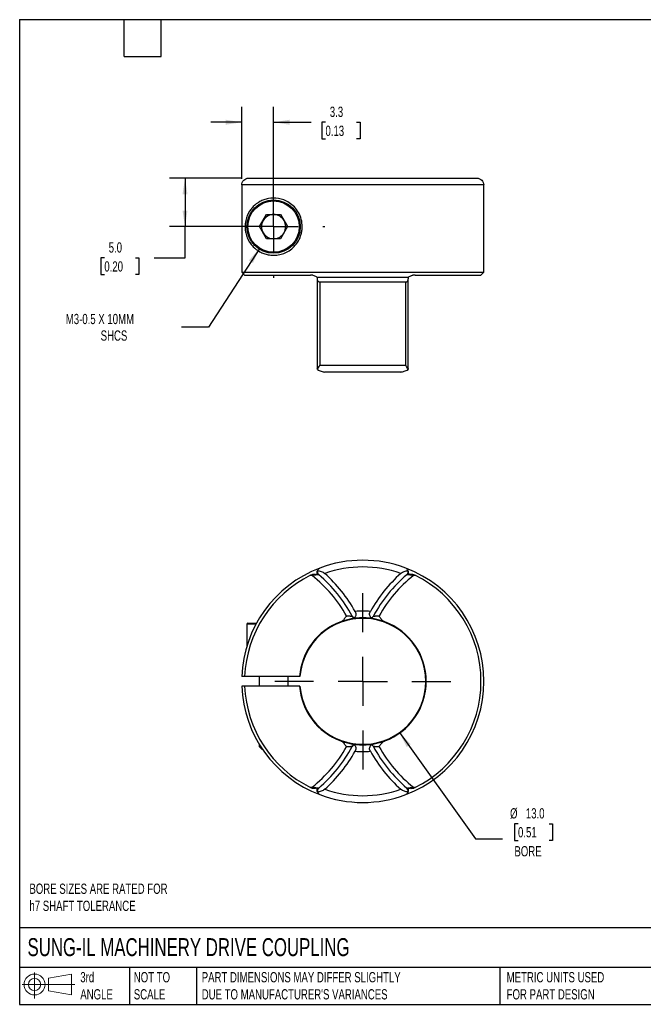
# Model space of a CAD drawing. Header units: millimetres. Extents: x 3 to 137, y 3 to 105.
# Tile 1 of 2: x 3 to 68, y 3 to 105. Entities that reach past the tile are written whole.
import ezdxf

# ---------------------------------------------------------------- set-up
doc = ezdxf.new("R2010")
doc.units = ezdxf.units.MM
doc.header["$LTSCALE"] = 0.5
doc.linetypes.add('SLD-Center', pattern=[19.05, 15.24, -1.27, 1.27, -1.27])
doc.linetypes.add('SLD-Solid', pattern=[0])
doc.layers.add('CENTER', color=40, linetype='SLD-Center')
doc.layers.add('SLD-DEFPOINTS', color=7, linetype='Continuous')
doc.layers.add('DIMENSIONS', color=140, linetype='SLD-Solid', lineweight=25)
doc.layers.add('TEXT', color=140, linetype='SLD-Solid', lineweight=25)
doc.styles.add('SLDTEXTSTYLE0', font='TXT', dxfattribs={"width": 0.7})
doc.dimstyles.new('SLDDIMSTYLE0', dxfattribs={"dimtxt": 1.079004, "dimasz": 1.651, "dimexe": 0, "dimexo": 0.0625, "dimgap": 0.269751, "dimtad": 0, "dimtih": 1, "dimtoh": 1, "dimdec": 1, "dimrnd": 1e-09, "dimzin": 4, "dimdsep": 46, "dimtxsty": 'SLDTEXTSTYLE0', "dimsah": 1, "dimcen": 0, "dimadec": 0, "dimazin": 1, "dimtfac": 1, "dimtdec": 1, "dimtofl": 0, "dimtmove": 0, "dimatfit": 3, "dimfxl": 0, "dimfrac": 2, "dimtolj": 1, "dimtzin": 12, "dimarcsym": 0})
doc.dimstyles.new('SLDDIMSTYLE1', dxfattribs={"dimtxt": 1.079004, "dimasz": 1.651, "dimexe": 0, "dimexo": 0.0625, "dimgap": 0.269751, "dimtad": 0, "dimtih": 1, "dimtoh": 1, "dimdec": 1, "dimrnd": 1e-09, "dimzin": 4, "dimdsep": 46, "dimtxsty": 'SLDTEXTSTYLE0', "dimsah": 1, "dimcen": 0.09, "dimadec": 0, "dimazin": 1, "dimtfac": 1, "dimtdec": 1, "dimtofl": 0, "dimtmove": 0, "dimatfit": 3, "dimfxl": 0, "dimfrac": 2, "dimtolj": 1, "dimtzin": 12, "dimarcsym": 0})
doc.dimstyles.new('SLDDIMSTYLE3', dxfattribs={"dimtxt": 1.079004, "dimasz": 1.651, "dimexe": 0, "dimexo": 0.0625, "dimgap": 0.269751, "dimtad": 0, "dimtih": 1, "dimtoh": 1, "dimdec": 1, "dimrnd": 1e-09, "dimzin": 12, "dimdsep": 46, "dimtxsty": 'SLDTEXTSTYLE0', "dimsah": 1, "dimcen": 0.09, "dimadec": 0, "dimazin": 3, "dimtfac": 1, "dimtdec": 1, "dimtmove": 0, "dimatfit": 0, "dimfxl": 0, "dimfrac": 2, "dimtolj": 1, "dimtzin": 12, "dimarcsym": 0})
doc.dimstyles.new('SLDDIMSTYLE4', dxfattribs={"dimtxt": 1.079004, "dimasz": 1.651, "dimexe": 0, "dimexo": 0.0625, "dimgap": 0.269751, "dimtad": 0, "dimtih": 1, "dimtoh": 1, "dimdec": 1, "dimrnd": 1e-09, "dimzin": 12, "dimdsep": 46, "dimtxsty": 'SLDTEXTSTYLE0', "dimsah": 1, "dimcen": 0, "dimadec": 0, "dimazin": 3, "dimtfac": 1, "dimtdec": 1, "dimtofl": 0, "dimtmove": 0, "dimatfit": 3, "dimfxl": 0, "dimfrac": 2, "dimtolj": 1, "dimtzin": 12, "dimarcsym": 0})

# ---------------------------------------------------------------- blocks, each defined once
blk = doc.blocks.new('Block11')
at = {"color": 7, "linetype": 'SLD-Solid', "lineweight": 18}
for p, q in [((1.29, 2.66), (1.29, 0)), ((2.74, 2.08), (5.09, 2.52)), ((2.74, 0.8), (2.74, 2.08)), ((5.09, 2.52), (5.09, 0.37)), ((0, 1.44), (5.44, 1.44)), ((2.74, 0.8), (5.09, 0.37))]:
    blk.add_line(p, q, dxfattribs=at)
for radius in [1.08, 0.643]:
    blk.add_circle((1.29, 1.44), radius, dxfattribs=at)
blk = doc.blocks.new('Block12')
at = {"layer": 'SLD-DEFPOINTS'}
blk.add_blockref('Block11', (0, 0), dxfattribs=at)
blk = doc.blocks.new('_D')
at = {"layer": 'DIMENSIONS'}
for p, q in [((42.36, 31.21), (50.21, 20.24)), ((54.6, 21.81), (54.24, 21.81)), ((54.24, 21.81), (54.24, 20.09)), ((57.81, 21.81), (58.17, 21.81)), ((58.17, 21.81), (58.17, 20.09)), ((50.21, 20.24), (52.99, 20.24)), ((54.24, 20.09), (54.6, 20.09)), ((58.17, 20.09), (57.81, 20.09))]:
    blk.add_line(p, q, dxfattribs=at)
blk.add_solid([(42.36, 31.21), (43.11, 29.72), (43.53, 30.02)], dxfattribs=at)
at = {"layer": 'DIMENSIONS', "char_height": 1.058, "attachment_point": 1, "style": 'SLDTEXTSTYLE0'}
for s, insert in [('%%c', (53.78, 23.41)), ('13.0', (55.41, 23.41)), ('0.51', (54.6, 21.46)), ('BORE', (54.23, 19.5))]:
    blk.add_mtext(s, dxfattribs=dict(at, insert=insert))
blk = doc.blocks.new('SW_CENTERMARKSYMBOL_0')
at = {"layer": 'CENTER', "color": 0}
for p, q in [((0, 5.08), (0, 9.09)), ((0, 0), (0, 2.54)), ((-5.08, 0), (-9.09, 0)), ((0, 0), (-2.54, 0)), ((0, 0), (0, -2.54)), ((0, 0), (2.54, 0)), ((5.08, 0), (9.09, 0)), ((0, -5.08), (0, -9.09))]:
    blk.add_line(p, q, dxfattribs=at)
blk = doc.blocks.new('_D_4')
at = {"layer": 'DIMENSIONS'}
for p, q in [((26.15, 88.42), (18.65, 88.42)), ((20.24, 88.42), (20.24, 83.42)), ((28.74, 83.42), (18.65, 83.42)), ((20.24, 80.19), (20.24, 83.42)), ((11.91, 80.19), (11.55, 80.19)), ((11.55, 80.19), (11.55, 78.48)), ((15.12, 80.19), (15.48, 80.19)), ((15.48, 80.19), (15.48, 78.48)), ((17.06, 80.19), (20.24, 80.19)), ((11.55, 78.48), (11.91, 78.48)), ((15.48, 78.48), (15.12, 78.48))]:
    blk.add_line(p, q, dxfattribs=at)
for points in [[(20.24, 88.42), (19.98, 86.77), (20.49, 86.77)], [(20.24, 83.42), (20.49, 85.07), (19.98, 85.07)]]:
    blk.add_solid(points, dxfattribs=at)
at = {"layer": 'DIMENSIONS', "char_height": 1.058, "attachment_point": 1, "style": 'SLDTEXTSTYLE0'}
for s, insert in [('5.0', (12.36, 81.8)), ('0.20', (11.91, 79.84))]:
    blk.add_mtext(s, dxfattribs=dict(at, insert=insert))
blk = doc.blocks.new('_D_5')
at = {"layer": 'DIMENSIONS'}
for p, q in [((26.09, 88.35), (26.09, 95.78)), ((29.38, 84.05), (29.38, 95.78)), ((26.09, 94.19), (22.91, 94.19)), ((29.38, 94.19), (33.27, 94.19)), ((34.73, 94.19), (34.37, 94.19)), ((34.37, 94.19), (34.37, 92.48)), ((37.94, 94.19), (38.3, 94.19)), ((38.3, 94.19), (38.3, 92.48)), ((34.37, 92.48), (34.73, 92.48)), ((38.3, 92.48), (37.94, 92.48))]:
    blk.add_line(p, q, dxfattribs=at)
for points in [[(26.09, 94.19), (24.44, 94.45), (24.44, 93.94)], [(29.38, 94.19), (31.03, 93.94), (31.03, 94.45)]]:
    blk.add_solid(points, dxfattribs=at)
at = {"layer": 'DIMENSIONS', "char_height": 1.058, "attachment_point": 1, "style": 'SLDTEXTSTYLE0'}
for s, insert in [('3.3', (35.18, 95.8)), ('0.13', (34.73, 93.84))]:
    blk.add_mtext(s, dxfattribs=dict(at, insert=insert))
blk = doc.blocks.new('_D_6')
at = {"layer": 'DIMENSIONS'}
for p, q in [((27.94, 81.19), (22.67, 73.06)), ((22.67, 73.06), (19.89, 73.06))]:
    blk.add_line(p, q, dxfattribs=at)
blk.add_solid([(27.94, 81.19), (26.83, 79.94), (27.25, 79.67)], dxfattribs=at)
at = {"layer": 'DIMENSIONS', "attachment_point": 1, "style": 'SLDTEXTSTYLE0'}
for s, insert, char_height in [('M3-0.5 X 10MM', (7.93, 74.42), 1.0583), ('SHCS', (11.53, 72.71), 1.058)]:
    blk.add_mtext(s, dxfattribs=dict(at, insert=insert, char_height=char_height))
blk = doc.blocks.new('SW_CENTERMARKSYMBOL_1')
at = {"layer": 'CENTER', "color": 0}
for p, q in [((0, 5.08), (0, 5.29)), ((0, 0), (0, 2.54)), ((-5.08, 0), (-5.29, 0)), ((0, 0), (-2.54, 0)), ((0, 0), (0, -2.54)), ((0, 0), (2.54, 0)), ((5.08, 0), (5.29, 0)), ((0, -5.08), (0, -5.29))]:
    blk.add_line(p, q, dxfattribs=at)

msp = doc.modelspace()

# ---------------------------------------------------------------- linework, layer by layer
for p, q in [((26.79, 88.42), (50.37, 88.42)), ((51.07, 87.72), (26.09, 87.72)), ((26.09, 87.72), (26.09, 78.72)), ((51.07, 87.26), (51.07, 87.72)), ((51.08, 78.72), (51.08, 87.27)), ((27.93, 83.42), (28.66, 84.67)), ((28.66, 84.67), (30.1, 84.67)), ((30.1, 84.67), (30.82, 83.42)), ((26.44, 83.72), (26.44, 83.12)), ((28.66, 82.17), (27.93, 83.42)), ((30.82, 83.42), (30.1, 82.17)), ((30.1, 82.17), (28.66, 82.17)), ((26.09, 78.72), (51.08, 78.72)), ((26.39, 78.42), (26.09, 78.72)), ((26.39, 78.42), (33.19, 78.42)), ((33.42, 78.41), (33.35, 78.42)), ((33.42, 78.41), (33.58, 78.37)), ((33.42, 78.41), (33.43, 78.41)), ((43.58, 78.37), (43.74, 78.41)), ((43.7, 78.41), (43.74, 78.41)), ((43.8, 78.42), (43.74, 78.41)), ((43.97, 78.42), (50.78, 78.42)), ((50.78, 78.42), (51.08, 78.72)), ((33.85, 78.22), (43.3, 78.22)), ((33.88, 78), (33.89, 77.92)), ((33.89, 77.92), (33.89, 68.77)), ((33.89, 77.92), (33.89, 77.92)), ((34.15, 77.72), (43.01, 77.72)), ((34.15, 77.72), (34.15, 69.12)), ((43.01, 69.12), (43.01, 77.72)), ((43.27, 77.92), (43.26, 77.92)), ((43.27, 77.92), (43.28, 78)), ((43.27, 68.77), (43.27, 77.92)), ((34.15, 69.12), (43.01, 69.12)), ((33.89, 68.77), (33.89, 68.77)), ((42.5, 68.42), (34.65, 68.42)), ((43.27, 68.77), (43.27, 68.77)), ((26.63, 42.4), (26.63, 40.17)), ((27.56, 42.4), (26.63, 42.4)), ((26.73, 42.5), (27.61, 42.5)), ((26.39, 37), (26.09, 37)), ((32.05, 37), (26.39, 37)), ((27.88, 37), (27.88, 36)), ((30.88, 36), (30.88, 37)), ((32.1, 37), (32.05, 37)), ((26.39, 36), (26.09, 36)), ((32.05, 36), (26.39, 36)), ((32.1, 36), (32.05, 36)), ((27.88, 30.04), (27.88, 29.78)), ((27.88, 29.78), (28.16, 29.5)), ((27.88, 29.78), (28.04, 29.78)), ((28.16, 29.5), (28.22, 29.5))]:
    msp.add_line(p, q)
for radius in [2.75, 2.65]:
    msp.add_circle((29.38, 83.42), radius)
for centre, radius, start, end in [((29.38, 83.42), 1.25, 90, 150), ((29.38, 83.42), 1.25, 30, 90), ((29.38, 83.42), 1.25, 150, 210), ((29.38, 83.42), 1.25, 330, 30), ((29.38, 83.42), 1.25, 210, 270), ((29.38, 83.42), 1.25, 270, 330), ((38.58, 36.5), 12.5, 69.2385, 110.7615), ((38.58, 36.5), 12.5, 110.7615, 177.7076), ((38.58, 36.5), 11.8, 70.5841, 109.4159), ((38.58, 36.5), 12.5, 290.7615, 69.2311), ((38.58, 36.5), 12.2, 116.2125, 177.6512), ((24.75, 36.5), 13.9, 29.0283, 51.7418), ((24.75, 36.5), 14.4, 27.8338, 49.8606), ((24.75, 36.5), 14.9, 28.9265, 48.3233), ((52.41, 36.5), 14.9, 131.6767, 151.0735), ((52.41, 36.5), 14.4, 130.1394, 152.1662), ((52.41, 36.5), 13.9, 128.2582, 150.9717), ((38.58, 36.5), 12.2, 296.2125, 63.7875), ((38.58, 36.5), 7.25, 83.7529, 96.2471), ((38.58, 36.5), 6.5, 184.4117, 175.5883), ((38.58, 36.5), 6.55, 83.869, 96.131), ((26.73, 42.4), 0.1, 90, 180), ((38.58, 36.5), 6.55, 110.2718, 175.622), ((38.58, 36.5), 6.55, 290.2718, 69.7282), ((38.58, 36.5), 12.5, 182.2924, 249.2385), ((38.58, 36.5), 12.2, 182.3488, 243.7875), ((38.58, 36.5), 6.55, 184.378, 249.7282), ((24.75, 36.5), 13.9, 308.2582, 330.9717), ((24.75, 36.5), 14.4, 310.1394, 332.1662), ((38.58, 36.5), 6.55, 263.869, 276.131), ((52.41, 36.5), 14.4, 207.8338, 229.8606), ((52.41, 36.5), 13.9, 209.0283, 231.7418), ((24.75, 36.5), 14.9, 311.6767, 331.0735), ((38.58, 36.5), 7.25, 263.7529, 276.2471), ((52.41, 36.5), 14.9, 208.9265, 228.3233), ((38.58, 36.5), 12.5, 249.2385, 290.7615), ((38.58, 36.5), 11.8, 250.5841, 289.4159)]:
    msp.add_arc(centre, radius, start, end)
for points, knots in [([(26.09, 87.72), (26.09, 87.81), (26.11, 87.9), (26.18, 88.07), (26.23, 88.15), (26.42, 88.34), (26.6, 88.42), (26.79, 88.42)], [0, 0, 0, 0, 0.25, 0.25, 0.5, 0.5, 1, 1, 1, 1]), ([(50.37, 88.42), (50.46, 88.42), (50.55, 88.4), (50.72, 88.33), (50.8, 88.28), (50.99, 88.08), (51.07, 87.9), (51.07, 87.72)], [0, 0, 0, 0, 0.25, 0.25, 0.5, 0.5, 1, 1, 1, 1]), ([(26.44, 83.12), (26.46, 82.99), (26.47, 82.89), (26.52, 82.69), (26.54, 82.6), (26.62, 82.35), (26.69, 82.2), (26.83, 81.93), (26.91, 81.8), (27.08, 81.56), (27.17, 81.45), (27.47, 81.15), (27.7, 80.97), (28.09, 80.76), (28.23, 80.7), (28.52, 80.59), (28.67, 80.55), (28.99, 80.49), (29.16, 80.47), (29.5, 80.46), (29.68, 80.48), (30.05, 80.54), (30.24, 80.59), (30.61, 80.73), (30.8, 80.82), (31.16, 81.06), (31.34, 81.2), (31.66, 81.54), (31.81, 81.73), (32.06, 82.16), (32.16, 82.39), (32.26, 82.76), (32.28, 82.89), (32.32, 83.14), (32.33, 83.27), (32.33, 83.66), (32.3, 83.92), (32.17, 84.41), (32.07, 84.65), (31.82, 85.08), (31.68, 85.28), (31.36, 85.62), (31.18, 85.76), (30.81, 86), (30.63, 86.1), (30.25, 86.24), (30.06, 86.29), (29.51, 86.39), (29.16, 86.38), (28.68, 86.29), (28.52, 86.24), (28.23, 86.14), (28.09, 86.08), (27.7, 85.86), (27.47, 85.69), (27.17, 85.38), (27.08, 85.27), (26.91, 85.04), (26.83, 84.91), (26.69, 84.63), (26.62, 84.49), (26.54, 84.23), (26.52, 84.14), (26.47, 83.95), (26.46, 83.84), (26.44, 83.72)], [0, 0, 0, 0, 0.015625, 0.015625, 0.03125, 0.03125, 0.0625, 0.0625, 0.09375, 0.09375, 0.125, 0.125, 0.1875, 0.1875, 0.21875, 0.21875, 0.25, 0.25, 0.28125, 0.28125, 0.3125, 0.3125, 0.34375, 0.34375, 0.375, 0.375, 0.40625, 0.40625, 0.4375, 0.4375, 0.46875, 0.46875, 0.484375, 0.484375, 0.5, 0.5, 0.53125, 0.53125, 0.5625, 0.5625, 0.59375, 0.59375, 0.625, 0.625, 0.65625, 0.65625, 0.6875, 0.6875, 0.75, 0.75, 0.78125, 0.78125, 0.8125, 0.8125, 0.875, 0.875, 0.90625, 0.90625, 0.9375, 0.9375, 0.96875, 0.96875, 0.984375, 0.984375, 1, 1, 1, 1]), ([(33.19, 78.42), (33.24, 78.43), (33.29, 78.44), (33.41, 78.43), (33.47, 78.41), (33.64, 78.35), (33.75, 78.28), (33.85, 78.22)], [0, 0, 0, 0, 0.25, 0.25, 0.5, 0.5, 1, 1, 1, 1]), ([(33.35, 78.42), (33.32, 78.42), (33.27, 78.42), (33.21, 78.42), (33.19, 78.42)], [0, 0, 0, 0, 0.547285, 1, 1, 1, 1]), ([(43.3, 78.22), (43.4, 78.28), (43.51, 78.34), (43.69, 78.41), (43.75, 78.43), (43.86, 78.44), (43.92, 78.43), (43.97, 78.42)], [0, 0, 0, 0, 0.5, 0.5, 0.75, 0.75, 1, 1, 1, 1]), ([(43.97, 78.42), (43.94, 78.42), (43.89, 78.42), (43.83, 78.42), (43.8, 78.42)], [0, 0, 0, 0, 0.452715, 1, 1, 1, 1]), ([(33.85, 78.22), (33.86, 78.17), (33.87, 78.13), (33.87, 78.09), (33.88, 78.03), (33.88, 77.97), (33.89, 77.92)], [0, 0, 0, 0, 0.0001899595, 0.0001899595, 0.0001899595, 0.0004564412, 0.0004564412, 0.0004564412, 0.0004564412]), ([(33.89, 77.92), (33.9, 77.86), (33.92, 77.82), (34.01, 77.74), (34.07, 77.72), (34.15, 77.72)], [0, 0, 0, 0, 0.5, 0.5, 1, 1, 1, 1]), ([(43.01, 77.72), (43.08, 77.72), (43.15, 77.74), (43.23, 77.82), (43.25, 77.86), (43.26, 77.92)], [0, 0, 0, 0, 0.5, 0.5, 1, 1, 1, 1]), ([(43.26, 77.92), (43.27, 77.96), (43.27, 78), (43.28, 78.04), (43.28, 78.07), (43.29, 78.1), (43.29, 78.13), (43.29, 78.16), (43.3, 78.19), (43.3, 78.22)], [0, 0, 0, 0, 0.0001900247, 0.0001900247, 0.0001900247, 0.0003232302, 0.0003232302, 0.0003232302, 0.0004564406, 0.0004564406, 0.0004564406, 0.0004564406]), ([(33.9, 68.68), (34.03, 68.6), (34.16, 68.54), (34.42, 68.45), (34.55, 68.42), (34.65, 68.42)], [0, 0, 0, 0, 0.5, 0.5, 1, 1, 1, 1]), ([(42.5, 68.42), (42.61, 68.42), (42.74, 68.45), (42.99, 68.54), (43.12, 68.6), (43.25, 68.68)], [0, 0, 0, 0, 0.5, 0.5, 1, 1, 1, 1]), ([(33.85, 47.53), (33.86, 47.58), (33.87, 47.63), (33.87, 47.67), (33.88, 47.74), (33.88, 47.81), (33.89, 47.87)], [0, 0, 0, 0, 0.0001899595, 0.0001899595, 0.0001899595, 0.0004564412, 0.0004564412, 0.0004564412, 0.0004564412]), ([(33.9, 47.92), (33.89, 47.86), (33.88, 47.79), (33.92, 47.64), (33.96, 47.57), (34.03, 47.51)], [0, 0, 0, 0, 0.5, 0.5, 1, 1, 1, 1]), ([(33.9, 47.92), (34.03, 47.91), (34.16, 47.89), (34.42, 47.79), (34.55, 47.73), (34.65, 47.63)], [0, 0, 0, 0, 0.5, 0.5, 1, 1, 1, 1]), ([(42.5, 47.63), (42.61, 47.73), (42.74, 47.79), (42.99, 47.89), (43.12, 47.91), (43.25, 47.92)], [0, 0, 0, 0, 0.5, 0.5, 1, 1, 1, 1]), ([(43.12, 47.51), (43.19, 47.57), (43.24, 47.64), (43.27, 47.79), (43.27, 47.86), (43.25, 47.92)], [0, 0, 0, 0, 0.5, 0.5, 1, 1, 1, 1]), ([(43.26, 47.87), (43.27, 47.82), (43.27, 47.78), (43.28, 47.73), (43.28, 47.7), (43.29, 47.66), (43.29, 47.63), (43.29, 47.6), (43.3, 47.56), (43.3, 47.53)], [0, 0, 0, 0, 0.0001900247, 0.0001900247, 0.0001900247, 0.0003232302, 0.0003232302, 0.0003232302, 0.0004564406, 0.0004564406, 0.0004564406, 0.0004564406]), ([(33.19, 47.44), (33.24, 47.48), (33.29, 47.52), (33.41, 47.56), (33.47, 47.57), (33.64, 47.58), (33.75, 47.56), (33.85, 47.53)], [0, 0, 0, 0, 0.25, 0.25, 0.5, 0.5, 1, 1, 1, 1]), ([(33.35, 47.41), (33.32, 47.42), (33.27, 47.43), (33.21, 47.44), (33.19, 47.44)], [0, 0, 0, 0, 0.547285, 1, 1, 1, 1]), ([(34.03, 47.51), (34.03, 47.51), (34.03, 47.51), (34.01, 47.51), (33.99, 47.5), (33.95, 47.5), (33.91, 47.5), (33.86, 47.49), (33.79, 47.48), (33.69, 47.47), (33.6, 47.45), (33.48, 47.44), (33.4, 47.42), (33.35, 47.41)], [0, 0, 0, 0, 0.061365, 0.125011, 0.191686, 0.26203, 0.33658, 0.415769, 0.49994, 0.61606, 0.749408, 0.837843, 1, 1, 1, 1]), ([(43.8, 47.41), (43.77, 47.42), (43.72, 47.43), (43.66, 47.44), (43.61, 47.45), (43.54, 47.46), (43.46, 47.47), (43.35, 47.48), (43.26, 47.49), (43.18, 47.5), (43.13, 47.51), (43.13, 47.51), (43.12, 47.51)], [0, 0, 0, 0, 0.09035, 0.162333, 0.215853, 0.250843, 0.384187, 0.500396, 0.644369, 0.773862, 0.891281, 1, 1, 1, 1]), ([(43.3, 47.53), (43.4, 47.56), (43.51, 47.58), (43.69, 47.57), (43.75, 47.56), (43.86, 47.52), (43.92, 47.48), (43.97, 47.44)], [0, 0, 0, 0, 0.5, 0.5, 0.75, 0.75, 1, 1, 1, 1]), ([(43.97, 47.44), (43.94, 47.44), (43.89, 47.43), (43.83, 47.42), (43.8, 47.41)], [0, 0, 0, 0, 0.452715, 1, 1, 1, 1]), ([(37.79, 43.71), (37.82, 43.64), (37.85, 43.57), (37.87, 43.44), (37.87, 43.37), (37.83, 43.19), (37.75, 43.11), (37.67, 43.05)], [0, 0, 0, 0, 0.25, 0.25, 0.5, 0.5, 1, 1, 1, 1]), ([(39.49, 43.05), (39.44, 43.08), (39.41, 43.11), (39.34, 43.2), (39.31, 43.25), (39.28, 43.37), (39.28, 43.43), (39.3, 43.57), (39.33, 43.64), (39.37, 43.71)], [0, 0, 0, 0, 0.25, 0.25, 0.5, 0.5, 0.75, 0.75, 1, 1, 1, 1]), ([(36.31, 42.64), (36.33, 42.65), (36.38, 42.67), (36.45, 42.72), (36.52, 42.77), (36.58, 42.83), (36.65, 42.9), (36.71, 42.98), (36.78, 43.07), (36.84, 43.16), (36.88, 43.22), (36.9, 43.24)], [0, 0, 0, 0, 0.088881, 0.18218, 0.281111, 0.386694, 0.499772, 0.611759, 0.749578, 0.874892, 1, 1, 1, 1]), ([(37.88, 43.01), (37.88, 43.01), (37.88, 43.01), (37.86, 43.01), (37.83, 43.01), (37.78, 43), (37.68, 42.99), (37.52, 42.96), (37.26, 42.92), (36.99, 42.86), (36.76, 42.79), (36.6, 42.74), (36.48, 42.71), (36.39, 42.67), (36.33, 42.65), (36.31, 42.64)], [0, 0, 0, 0, 0.0418354, 0.0834594, 0.1253464, 0.1878967, 0.2505969, 0.3755405, 0.5001757, 0.6249852, 0.7492442, 0.8112866, 0.8741783, 0.9371616, 1, 1, 1, 1]), ([(36.9, 43.24), (36.92, 43.24), (36.95, 43.25), (37.03, 43.25), (37.12, 43.25), (37.21, 43.25), (37.3, 43.24), (37.38, 43.23), (37.44, 43.23), (37.47, 43.22), (37.48, 43.22), (37.48, 43.22)], [0, 0, 0, 0, 0.052687, 0.13639, 0.251163, 0.390675, 0.500744, 0.641222, 0.770401, 0.889466, 1, 1, 1, 1]), ([(40.85, 42.64), (40.83, 42.65), (40.8, 42.66), (40.74, 42.68), (40.66, 42.71), (40.56, 42.74), (40.4, 42.79), (40.17, 42.86), (39.89, 42.92), (39.64, 42.96), (39.47, 42.99), (39.37, 43), (39.32, 43.01), (39.28, 43.01), (39.28, 43.01), (39.28, 43.01)], [0, 0, 0, 0, 0.041975, 0.083776, 0.125898, 0.188768, 0.250832, 0.37509, 0.499899, 0.624534, 0.749477, 0.812156, 0.874727, 0.937382, 1, 1, 1, 1]), ([(39.67, 43.22), (39.67, 43.22), (39.68, 43.22), (39.69, 43.23), (39.72, 43.23), (39.75, 43.23), (39.8, 43.24), (39.86, 43.24), (39.94, 43.25), (40.05, 43.25), (40.16, 43.25), (40.23, 43.25), (40.25, 43.24)], [0, 0, 0, 0, 0.0728856, 0.1492991, 0.2297729, 0.3147549, 0.4046137, 0.4996459, 0.6096278, 0.7491317, 0.9094319, 1, 1, 1, 1]), ([(40.25, 43.24), (40.27, 43.22), (40.32, 43.16), (40.38, 43.07), (40.44, 42.98), (40.52, 42.88), (40.61, 42.79), (40.72, 42.7), (40.81, 42.66), (40.85, 42.64)], [0, 0, 0, 0, 0.125309, 0.250647, 0.38576, 0.500386, 0.683822, 0.848754, 1, 1, 1, 1]), ([(36.9, 29.75), (36.88, 29.78), (36.84, 29.84), (36.78, 29.93), (36.71, 30.02), (36.64, 30.12), (36.54, 30.21), (36.43, 30.3), (36.35, 30.34), (36.31, 30.36)], [0, 0, 0, 0, 0.1253093, 0.2506467, 0.3857597, 0.5003856, 0.6838217, 0.8487543, 1, 1, 1, 1]), ([(36.31, 30.36), (36.32, 30.35), (36.36, 30.34), (36.42, 30.32), (36.5, 30.29), (36.6, 30.26), (36.76, 30.21), (36.99, 30.14), (37.26, 30.08), (37.52, 30.03), (37.68, 30.01), (37.78, 30), (37.84, 29.99), (37.87, 29.99), (37.88, 29.99), (37.88, 29.99)], [0, 0, 0, 0, 0.041975, 0.083776, 0.125898, 0.188768, 0.250832, 0.37509, 0.499899, 0.624534, 0.749477, 0.812156, 0.874727, 0.937382, 1, 1, 1, 1]), ([(37.48, 29.78), (37.48, 29.78), (37.48, 29.78), (37.46, 29.77), (37.44, 29.77), (37.4, 29.77), (37.35, 29.76), (37.29, 29.76), (37.21, 29.75), (37.11, 29.75), (37, 29.75), (36.93, 29.75), (36.9, 29.75)], [0, 0, 0, 0, 0.072886, 0.149299, 0.229773, 0.314755, 0.404614, 0.499646, 0.609628, 0.749132, 0.909432, 1, 1, 1, 1]), ([(37.67, 29.95), (37.71, 29.92), (37.75, 29.89), (37.82, 29.8), (37.84, 29.75), (37.87, 29.63), (37.87, 29.56), (37.85, 29.43), (37.82, 29.36), (37.79, 29.29)], [0, 0, 0, 0, 0.25, 0.25, 0.5, 0.5, 0.75, 0.75, 1, 1, 1, 1]), ([(39.28, 29.99), (39.28, 29.99), (39.28, 29.99), (39.3, 29.99), (39.32, 29.99), (39.37, 30), (39.47, 30.01), (39.64, 30.03), (39.89, 30.08), (40.17, 30.14), (40.4, 30.21), (40.56, 30.26), (40.67, 30.29), (40.77, 30.33), (40.82, 30.35), (40.85, 30.36)], [0, 0, 0, 0, 0.041835, 0.083459, 0.125346, 0.187897, 0.250597, 0.37554, 0.500176, 0.624985, 0.749244, 0.811287, 0.874178, 0.937162, 1, 1, 1, 1]), ([(39.37, 29.29), (39.33, 29.36), (39.3, 29.43), (39.28, 29.56), (39.28, 29.63), (39.33, 29.81), (39.4, 29.89), (39.49, 29.95)], [0, 0, 0, 0, 0.25, 0.25, 0.5, 0.5, 1, 1, 1, 1]), ([(40.25, 29.75), (40.24, 29.75), (40.2, 29.75), (40.13, 29.75), (40.04, 29.75), (39.94, 29.75), (39.85, 29.76), (39.78, 29.76), (39.72, 29.77), (39.68, 29.77), (39.68, 29.78), (39.67, 29.78)], [0, 0, 0, 0, 0.052687, 0.13639, 0.251163, 0.390675, 0.500744, 0.641222, 0.770401, 0.889466, 1, 1, 1, 1]), ([(40.85, 30.36), (40.82, 30.35), (40.78, 30.33), (40.71, 30.28), (40.64, 30.23), (40.57, 30.17), (40.51, 30.1), (40.44, 30.02), (40.38, 29.93), (40.32, 29.84), (40.27, 29.78), (40.25, 29.75)], [0, 0, 0, 0, 0.0888815, 0.18218, 0.2811107, 0.3866944, 0.4997717, 0.611759, 0.7495775, 0.8748921, 1, 1, 1, 1]), ([(33.19, 25.55), (33.21, 25.56), (33.27, 25.57), (33.32, 25.58), (33.35, 25.58)], [0, 0, 0, 0, 0.452715, 1, 1, 1, 1]), ([(33.85, 25.47), (33.75, 25.44), (33.65, 25.42), (33.47, 25.43), (33.41, 25.44), (33.29, 25.48), (33.24, 25.51), (33.19, 25.55)], [0, 0, 0, 0, 0.5, 0.5, 0.75, 0.75, 1, 1, 1, 1]), ([(33.35, 25.58), (33.38, 25.58), (33.43, 25.57), (33.5, 25.56), (33.55, 25.55), (33.61, 25.54), (33.69, 25.53), (33.8, 25.52), (33.9, 25.5), (33.97, 25.5), (34.02, 25.49), (34.03, 25.49), (34.03, 25.49)], [0, 0, 0, 0, 0.09035, 0.162333, 0.215853, 0.250843, 0.384187, 0.500396, 0.644369, 0.773862, 0.891281, 1, 1, 1, 1]), ([(33.89, 25.13), (33.89, 25.17), (33.88, 25.22), (33.88, 25.27), (33.87, 25.3), (33.87, 25.34), (33.87, 25.37), (33.86, 25.4), (33.86, 25.44), (33.85, 25.47)], [0, 0, 0, 0, 0.0001900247, 0.0001900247, 0.0001900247, 0.0003232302, 0.0003232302, 0.0003232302, 0.0004564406, 0.0004564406, 0.0004564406, 0.0004564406]), ([(34.03, 25.49), (33.96, 25.43), (33.92, 25.35), (33.88, 25.21), (33.89, 25.14), (33.9, 25.07)], [0, 0, 0, 0, 0.5, 0.5, 1, 1, 1, 1]), ([(43.12, 25.49), (43.13, 25.49), (43.13, 25.49), (43.14, 25.49), (43.17, 25.49), (43.2, 25.5), (43.24, 25.5), (43.3, 25.51), (43.37, 25.52), (43.46, 25.53), (43.56, 25.54), (43.67, 25.56), (43.75, 25.58), (43.8, 25.58)], [0, 0, 0, 0, 0.0613652, 0.1250112, 0.1916855, 0.2620303, 0.3365804, 0.4157692, 0.4999405, 0.6160604, 0.7494076, 0.837843, 1, 1, 1, 1]), ([(43.25, 25.07), (43.27, 25.14), (43.27, 25.21), (43.24, 25.35), (43.19, 25.43), (43.12, 25.49)], [0, 0, 0, 0, 0.5, 0.5, 1, 1, 1, 1]), ([(43.3, 25.47), (43.3, 25.42), (43.29, 25.37), (43.28, 25.33), (43.28, 25.26), (43.27, 25.19), (43.26, 25.13)], [0, 0, 0, 0, 0.0001899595, 0.0001899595, 0.0001899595, 0.0004564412, 0.0004564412, 0.0004564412, 0.0004564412]), ([(43.97, 25.55), (43.92, 25.51), (43.86, 25.48), (43.75, 25.44), (43.69, 25.43), (43.51, 25.42), (43.4, 25.44), (43.3, 25.47)], [0, 0, 0, 0, 0.25, 0.25, 0.5, 0.5, 1, 1, 1, 1]), ([(43.8, 25.58), (43.83, 25.58), (43.89, 25.57), (43.94, 25.56), (43.97, 25.55)], [0, 0, 0, 0, 0.547285, 1, 1, 1, 1]), ([(34.65, 25.37), (34.55, 25.27), (34.42, 25.21), (34.16, 25.11), (34.03, 25.09), (33.9, 25.07)], [0, 0, 0, 0, 0.5, 0.5, 1, 1, 1, 1]), ([(43.25, 25.07), (43.12, 25.09), (43, 25.11), (42.74, 25.21), (42.61, 25.27), (42.5, 25.37)], [0, 0, 0, 0, 0.5, 0.5, 1, 1, 1, 1])]:
    msp.add_open_spline(points, degree=3, knots=knots)
for points in [[(51.08, 87.27), (51.08, 87.27), (51.07, 87.27), (51.07, 87.26)], [(33.9, 68.68), (33.94, 68.81), (34.04, 68.96), (34.15, 69.12)], [(43.25, 68.68), (43.21, 68.81), (43.12, 68.96), (43.01, 69.12)], [(33.9, 68.68), (33.89, 68.71), (33.89, 68.74), (33.89, 68.77)], [(43.27, 68.77), (43.27, 68.74), (43.26, 68.71), (43.25, 68.68)], [(33.9, 47.92), (33.94, 48.06), (34.04, 48.15), (34.15, 48.19)], [(43.25, 47.92), (43.21, 48.06), (43.12, 48.15), (43.01, 48.19)], [(37.48, 43.22), (37.53, 43.14), (37.6, 43.08), (37.67, 43.05)], [(37.67, 43.05), (37.74, 43.01), (37.81, 43), (37.88, 43.01)], [(39.49, 43.05), (39.42, 43.01), (39.35, 43), (39.28, 43.01)], [(39.49, 43.05), (39.56, 43.08), (39.63, 43.14), (39.67, 43.22)], [(37.67, 29.95), (37.6, 29.92), (37.53, 29.86), (37.48, 29.78)], [(37.67, 29.95), (37.74, 29.98), (37.81, 29.99), (37.88, 29.99)], [(39.49, 29.95), (39.42, 29.98), (39.35, 29.99), (39.28, 29.99)], [(39.67, 29.78), (39.63, 29.86), (39.56, 29.92), (39.49, 29.95)], [(33.9, 25.07), (33.94, 24.94), (34.04, 24.85), (34.15, 24.81)], [(43.25, 25.07), (43.21, 24.94), (43.12, 24.85), (43.01, 24.81)]]:
    msp.add_open_spline(points, degree=3)
at = {"layer": 'TEXT'}
for p, q in [((3.17, 104.78), (136.52, 104.78)), ((3.17, 104.78), (3.17, 3.17)), ((13.97, 100.97), (13.97, 104.78)), ((17.78, 100.97), (17.78, 104.78)), ((13.97, 100.97), (17.78, 100.97)), ((136.52, 11.06), (3.17, 11.06)), ((136.52, 6.98), (3.17, 6.98)), ((14.52, 6.98), (14.52, 3.17)), ((21.42, 6.98), (21.42, 3.17)), ((52.74, 6.98), (52.74, 3.17)), ((3.17, 3.17), (136.52, 3.17))]:
    msp.add_line(p, q, dxfattribs=at)

# ---------------------------------------------------------------- block references
at = {"layer": 'CENTER'}
for name, p in [('SW_CENTERMARKSYMBOL_1', (29.38, 83.42)), ('SW_CENTERMARKSYMBOL_0', (38.58, 36.5))]:
    msp.add_blockref(name, p, dxfattribs=at)
at = {"layer": 'SLD-DEFPOINTS'}
msp.add_blockref('Block12', (3.42, 3.78), dxfattribs=at)

# ---------------------------------------------------------------- texts
at = {"layer": 'TEXT', "attachment_point": 1, "style": 'SLDTEXTSTYLE0'}
for s, insert, char_height in [('BORE SIZES ARE RATED FOR^Jh7 SHAFT TOLERANCE', (4.18, 15.63), 1.0583), ('SUNG-IL MACHINERY DRIVE COUPLING', (3.98, 10), 1.8521), ('3rd^JANGLE', (9.43, 6.5), 1.058), ('NOT TO^JSCALE', (14.95, 6.5), 1.0583), ("PART DIMENSIONS MAY DIFFER SLIGHTLY ^JDUE TO MANUFACTURER'S VARIANCES", (21.96, 6.5), 1.0583), ('METRIC UNITS USED ^JFOR PART DESIGN', (53.43, 6.5), 1.0583)]:
    msp.add_mtext(s, dxfattribs=dict(at, insert=insert, char_height=char_height))

# ---------------------------------------------------------------- dimensions: what is measured, and where the dimension line sits
at = {"layer": 'DIMENSIONS'}
dim = msp.add_linear_dim(base=(29.38, 94.19), p1=(26.09, 87.72), p2=(29.38, 83.42), dimstyle='SLDDIMSTYLE3', dxfattribs=at)
dim.commit()
dim.dimension.update_dxf_attribs({"geometry": '_D_5', "text_midpoint": (36.34, 94.19), "dimtype": 160})
dim = msp.add_linear_dim(base=(20.24, 83.42), p1=(26.79, 88.42), p2=(29.38, 83.42), angle=90, dimstyle='SLDDIMSTYLE1', dxfattribs=at)
dim.commit()
dim.dimension.update_dxf_attribs({"geometry": '_D_4', "text_midpoint": (20.24, 80.19), "dimtype": 160})
dim = msp.add_diameter_dim_2p(p1=(30.82, 85.64), p2=(27.94, 81.19), text='M3-0.5 X 10MM\\PSHCS', dimstyle='SLDDIMSTYLE4', override={"dimpost": '<>'}, dxfattribs=at)
dim.commit()
dim.dimension.update_dxf_attribs({"geometry": '_D_6', "text_midpoint": (13.52, 73.06), "dimtype": 163})
dim = msp.add_diameter_dim_2p(p1=(34.8, 41.79), p2=(42.36, 31.21), text='<>\\PBORE', dimstyle='SLDDIMSTYLE0', dxfattribs=at)
dim.commit()
dim.dimension.update_dxf_attribs({"geometry": '_D', "text_midpoint": (56.2, 20.8), "dimtype": 163})

doc.saveas('drawing.dxf')
